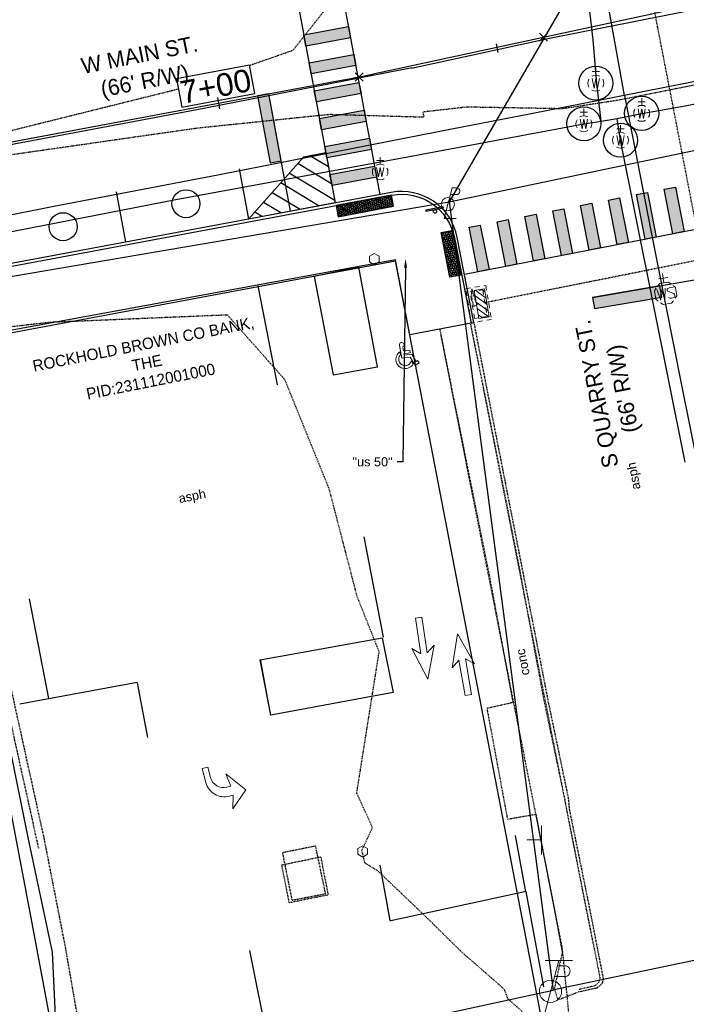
# Model space of a CAD drawing. Header units: feet. Extents: x 1743473 to 1753761, y 447116 to 448712.
# Tile 16 of 34: x 1750229 to 1750346, y 447893 to 448066. Entities that reach past the tile are written whole.
import ezdxf
from ezdxf import colors
from ezdxf.entities.mleader import LeaderData, LeaderLine
from ezdxf.math import Vec2, Vec3

# ---------------------------------------------------------------- set-up
doc = ezdxf.new("R2010")
doc.units = ezdxf.units.FT
doc.header["$MEASUREMENT"] = 0
for name, pattern in [('dsolidcl', [0]), ('elecex', [0]), ('fenceex', [0]), ('HIDDEN', [0.09375, 0.0625, -0.03125]), ('HIDDENX2', [0.1875, 0.125, -0.0625]), ('OhDOT_USTN1', [0.054999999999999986, 0.014, -0.04099999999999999]), ('OhDOT_USTN2', [0.10999999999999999, 0.069, -0.04099999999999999]), ('OhDOT_USTN3', [0.22, 0.165, -0.055]), ('OhDOT_USTN4', [0.21999999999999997, 0.11, -0.04099999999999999, 0.028, -0.04099999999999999]), ('OhDOT_USTN5', [0.11, 0.055, -0.055]), ('OhDOT_USTN6', [0.223, 0.083, -0.028, 0.028, -0.028, 0.028, -0.028]), ('OhDOT_USTN7', [0.221, 0.11, -0.028, 0.055, -0.028]), ('REDO_Drainage01', [1.6, 0.85, -0.75]), ('rowex', [0]), ('waterex', [0])]:
    doc.linetypes.add(name, pattern=pattern)
doc.layers.get('Defpoints').update_dxf_attribs({"color": 13})
for name, color, linetype in [('ALIGN', 7, 'Continuous'), ('DR_X_Cells', 151, 'OhDOT_USTN2'), ('DR_X_Storm_Sewer', 151, 'OhDOT_USTN5'), ('PM_P_CL_Double_Solid', 2, 'dsolidcl'), ('PM_P_Crosswalk', 7, 'Continuous'), ('PM_P_Edge_Line', 7, 'Continuous'), ('PM_P_Parking_Lot_Stall', 7, 'Continuous'), ('PM_X_Cells', 253, 'Continuous'), ('PM_X_Stop_Line', 253, 'Continuous'), ('PV_P_Curb', 120, 'Continuous'), ('PV_P_Curb_Ramp', 120, 'Continuous'), ('PV_P_EOP', 7, 'Continuous'), ('PV_P_Walk', 231, 'Continuous'), ('PV_X_Curb', 120, 'OhDOT_USTN1'), ('PV_X_EOP', 7, 'OhDOT_USTN3'), ('PV_X_Walk', 120, 'OhDOT_USTN5'), ('RD_X_Cells', 7, 'Continuous'), ('RD_X_Fence', 230, 'fenceex'), ('RD_X_Misc_Items', 1, 'OhDOT_USTN3'), ('RW_X_Fee_RW', 6, 'rowex'), ('SH_Text', 7, 'Continuous'), ('SN_P_Signs', 120, 'Continuous'), ('SN_X_Public', 3, 'Continuous'), ('SRF', 7, 'Continuous'), ('SRF-CONT EG MAJ', 9, 'HIDDENX2'), ('SRF-CONT EG MIN', 8, 'HIDDEN'), ('SRF-LBL EG.202402405', 7, 'Continuous'), ('SV_X_Control_Cells_Found', 7, 'Continuous'), ('UT_X_Electric', 1, 'elecex'), ('UT_X_Electric_Cells', 1, 'Continuous'), ('UT_X_Misc_Cells', 7, 'Continuous'), ('UT_X_Water', 133, 'waterex'), ('UT_X_Water_Cells', 133, 'Continuous'), ('XREF', 7, 'Continuous')]:
    doc.layers.add(name, color=color, linetype=linetype)
doc.layers.add('SC_Scratch1', color=7, linetype='Continuous', plot=False)
doc.layers.add('SC_Scratch2', color=1, linetype='Continuous', plot=False)
doc.styles.add('CBUS', font='font31.shx', dxfattribs={"height": 0.1})
doc.styles.add('L80', font='arial.ttf', dxfattribs={"height": 0.08})

# ---------------------------------------------------------------- blocks, each defined once
blk = doc.blocks.new('PLP')
at = {"layer": 'UT_X_Misc_Cells', "color": 1, "linetype": 'Continuous', "lineweight": 0}
for p, q in [((0.04283333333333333, 0.16), (0.08533333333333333, 0.16)), ((0.02575, 0.09625), (0.08533333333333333, 0.09625))]:
    blk.add_line(p, q, dxfattribs=at)
at = {"layer": 'UT_X_Misc_Cells', "color": 1, "linetype": 'Continuous', "lineweight": 0, "flags": 128}
blk.add_lwpolyline([(0.04283333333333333, 0.16), (-0.0375, -0.14), (0.0825, -0.14)], dxfattribs=at)
at = {"layer": 'UT_X_Misc_Cells', "color": 1, "linetype": 'Continuous', "lineweight": 0}
blk.add_circle((-1.940255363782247e-14, -4.850638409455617e-15), 0.065, dxfattribs=at)
at = {"layer": 'UT_X_Misc_Cells', "color": 1, "linetype": 'Continuous', "lineweight": 0, "extrusion": (0, 0, -1)}
blk.add_arc((-0.08595833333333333, 0.128125), 0.03188112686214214, 88.87669722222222, 271.1233027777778, dxfattribs=at)
blk = doc.blocks.new('*U82', base_point=(1750304.316, 448033.9198, 734.583))
at = {"color": 0, "linetype": 'ByBlock', "lineweight": -2, "xscale": 17.99963239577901, "yscale": 17.99963239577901, "zscale": 17.99963239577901}
blk.add_blockref('PLP', (1750304.316, 448033.9198, 734.583), dxfattribs=at)
blk = doc.blocks.new('TPW')
at = {"layer": 'UT_X_Misc_Cells', "color": 30, "linetype": 'Continuous', "lineweight": 0}
for p, q in [((0.04816666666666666, 0.18), (-0.03216666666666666, -0.12)), ((0.1281666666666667, 0.18), (-0.03183333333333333, 0.18)), ((0.04016666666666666, 0.15), (0.08266666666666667, 0.15)), ((0.02308333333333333, 0.08625), (0.08266666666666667, 0.08625))]:
    blk.add_line(p, q, dxfattribs=at)
blk.add_circle((-1.940255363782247e-14, -4.850638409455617e-15), 0.065, dxfattribs=at)
at = {"layer": 'UT_X_Misc_Cells', "color": 30, "linetype": 'Continuous', "lineweight": 0, "extrusion": (0, 0, -1)}
blk.add_arc((-0.08329166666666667, 0.118125), 0.03188112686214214, 88.87669722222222, 271.1233027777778, dxfattribs=at)
blk = doc.blocks.new('*U83', base_point=(1750322.397, 447895.3646, 734.8159999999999))
at = {"xscale": 30, "yscale": 30, "zscale": 30}
blk.add_blockref('TPW', (1750322.397, 447895.3646, 734.8159999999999), dxfattribs=at)
blk = doc.blocks.new('PMHS')
at = {"layer": 'PM_X_Cells', "color": 7, "linetype": 'Continuous', "lineweight": 0, "flags": 128}
for points in [[(-1.717001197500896, -0.6629316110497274, -1.291426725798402), (-1.085258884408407, 0.2335846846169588), (-0.7975178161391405, 0.2527674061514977, 1.249834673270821), (-2.002128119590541, -0.7896547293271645), (-1.717001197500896, -0.6629316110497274)], [(-1.395435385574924, -0.6112065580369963), (-1.395435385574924, 0.1293879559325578), (-0.2362233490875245, 0.206668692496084, -2.198592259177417), (-0.4070280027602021, -0.05527321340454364), (-0.7657894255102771, -0.07919062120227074), (-0.7657894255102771, -0.6602818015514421), (-1.015789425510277, -0.6602818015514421), (-1.015789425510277, -0.0958572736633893), (-1.145435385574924, -0.1045003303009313), (-1.145435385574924, -0.7736748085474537), (-1.81262997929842, -1.070205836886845), (-1.744389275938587, -1.219762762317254), (-1.971831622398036, -1.323541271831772), (-2.144877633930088, -0.9442921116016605), (-1.395435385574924, -0.6112065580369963)]]:
    blk.add_lwpolyline(points, format="xyb", close=True, dxfattribs=at)
blk = doc.blocks.new('*U179', base_point=(1750296.158, 448009.5974999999, 734.9515))
at = {"xscale": 1.993087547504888, "yscale": 1.993087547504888, "zscale": 1.993087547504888, "rotation": 96.93335200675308}
blk.add_blockref('PMHS', (1750296.158, 448009.5974999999, 734.9515), dxfattribs=at)
blk = doc.blocks.new('PMLFT')
at = {"layer": 'PM_X_Cells', "color": 7, "linetype": 'Continuous', "lineweight": 0, "flags": 128}
blk.add_lwpolyline([(-5.521300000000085, -3.333333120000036, 0.4188653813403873), (-2.240412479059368, -6.540874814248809e-06), (-2.240000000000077, -6.540874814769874e-06), (-2.24, 0.666666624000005), (0, 0), (-2.560000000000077, 2.999999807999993), (-6.08, 0.333333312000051), (-3.839999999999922, 0.666666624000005), (-3.840000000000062, -0.03643318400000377, -0.414213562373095), (-6.136900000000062, -2.333333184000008), (-8, -2.333333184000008), (-8, -3.333333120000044), (-5.521300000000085, -3.333333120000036)], format="xyb", close=True, dxfattribs=at)
blk = doc.blocks.new('*U180', base_point=(1750266.441, 447927.5074999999, 735.1982999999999))
at = {"xscale": 1.026315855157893, "yscale": 1.026315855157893, "zscale": 1.026315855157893, "rotation": 284.6281221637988}
blk.add_blockref('PMLFT', (1750266.441, 447927.5074999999, 735.1982999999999), dxfattribs=at)
blk = doc.blocks.new('PMTHR')
at = {"layer": 'PM_X_Cells', "color": 7, "linetype": 'Continuous', "lineweight": 0, "flags": 128}
blk.add_lwpolyline([(0, 0), (-5, -1.736111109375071), (-4, -0.4999999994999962), (-9.5, -0.4999999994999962), (-9.5, 0.4999999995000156), (-4, 0.4999999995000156), (-4.999999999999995, 1.736111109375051), (0, 0)], close=True, dxfattribs=at)
blk = doc.blocks.new('*U181', base_point=(1750300.804, 447950.3391, 734.8696999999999))
at = {"xscale": 1.152000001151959, "yscale": 1.152000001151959, "zscale": 1.152000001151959, "rotation": 278.5675816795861}
blk.add_blockref('PMTHR', (1750300.804, 447950.3391, 734.8696999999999), dxfattribs=at)
blk = doc.blocks.new('*U182', base_point=(1750306.026, 447958.3241, 734.8949))
at = {"xscale": 1.152000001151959, "yscale": 1.152000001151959, "zscale": 1.152000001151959, "rotation": 100.098590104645}
blk.add_blockref('PMTHR', (1750306.026, 447958.3241, 734.8949), dxfattribs=at)
blk = doc.blocks.new('WSS')
at = {"layer": 'UT_X_Water_Cells', "color": 133, "linetype": 'Continuous', "lineweight": 0}
for p, q in [((0, 0.07408333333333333), (0, 0.1375833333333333)), ((0.03175, 0.1058333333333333), (-0.03191666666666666, 0.1058333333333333)), ((0.02016666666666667, 0.00825), (0.05525, -0.01008333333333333))]:
    blk.add_line(p, q, dxfattribs=at)
at = {"layer": 'UT_X_Water_Cells', "color": 133, "linetype": 'Continuous', "lineweight": 0, "flags": 128}
for points in [[(0.04483333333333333, 0.05883333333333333), (0.02958333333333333, 0.07408333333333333), (-0.02966666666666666, 0.07408333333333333), (-0.04483333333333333, 0.059)], [(-0.05883333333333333, 0.04483333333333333), (-0.07408333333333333, 0.02966666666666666), (-0.07408333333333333, -0.02958333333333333), (-0.059, -0.04466666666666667)], [(-0.05541666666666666, 0.0355), (-0.04125, -0.04083333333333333), (-0.02716666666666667, 0.0355), (-0.013, -0.04083333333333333), (0.001333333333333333, 0.0355)], [(0.05883333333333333, -0.04466666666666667), (0.074, -0.02958333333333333), (0.074, 0.02966666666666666), (0.05883333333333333, 0.04483333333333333)], [(-0.045, -0.05866666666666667), (-0.02966666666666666, -0.074), (0.02958333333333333, -0.074), (0.04483333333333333, -0.05883333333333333)]]:
    blk.add_lwpolyline(points, dxfattribs=at)
at = {"layer": 'UT_X_Water_Cells', "color": 133, "linetype": 'Continuous', "lineweight": 0, "extrusion": (0, 0, -1)}
for centre, radius, start, end in [((-0.02766537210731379, 0.01950395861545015), 0.01354149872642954, 303.6324499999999, 53.74126666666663), ((-0.03882981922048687, -0.004664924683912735), 0.03998491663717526, 61.34633055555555, 118.6536694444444), ((-0.03720268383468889, -0.009095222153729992), 0.03164234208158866, 235.603725, 316.330525), ((-0.0438359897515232, -0.02249306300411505), 0.0169697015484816, 132.0641611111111, 228.5116694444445)]:
    blk.add_arc(centre, radius, start, end, dxfattribs=at)
blk = doc.blocks.new('*U250', base_point=(1750342.681, 448018.2499999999, 734.7519999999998))
at = {"color": 0, "linetype": 'ByBlock', "lineweight": -2, "xscale": 25.52185899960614, "yscale": 25.52185899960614, "zscale": 25.52185899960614, "rotation": 9.262687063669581}
blk.add_blockref('WSS', (1750342.681, 448018.2499999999, 734.7519999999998), dxfattribs=at)
blk = doc.blocks.new('POST')
at = {"layer": 'RD_X_Cells', "color": 30, "linetype": 'Continuous', "lineweight": 0, "flags": 128}
blk.add_lwpolyline([(-0.06491666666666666, -0.0375), (0, -0.075), (0.06491666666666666, -0.0375), (0.06491666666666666, 0.0375), (0, 0.075), (-0.06491666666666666, 0.0375), (-0.06491666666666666, -0.0375)], dxfattribs=at)
blk = doc.blocks.new('*U213', base_point=(1750291.367, 448024.265, 734.9728999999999))
at = {"layer": 'RD_X_Cells', "color": 0, "linetype": 'ByBlock', "lineweight": -2, "xscale": 13.33333333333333, "yscale": 13.33333333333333, "zscale": 13.33333333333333}
blk.add_blockref('POST', (1750291.367, 448024.265, 734.9728999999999), dxfattribs=at)
blk = doc.blocks.new('WGV')
at = {"layer": 'UT_X_Water_Cells', "color": 133, "linetype": 'Continuous', "lineweight": 0}
for p, q in [((0.03175, 0.1018333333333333), (-0.03183333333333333, 0.1018333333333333)), ((0, 0.06999999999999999), (0, 0.1335833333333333))]:
    blk.add_line(p, q, dxfattribs=at)
at = {"layer": 'UT_X_Water_Cells', "color": 133, "linetype": 'Continuous', "lineweight": 0, "flags": 128}
blk.add_lwpolyline([(-0.03183333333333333, 0.041), (-0.01591666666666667, -0.04516666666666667), (0, 0.041), (0.016, -0.04516666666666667), (0.03183333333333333, 0.041)], dxfattribs=at)
at = {"layer": 'UT_X_Water_Cells', "color": 133, "linetype": 'Continuous', "lineweight": 0, "extrusion": (0, 0, -1)}
blk.add_arc((2.126367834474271e-05, 7.501006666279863e-05), 0.07000065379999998, 330.0183611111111, 29.98163888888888, dxfattribs=at)
at = {"layer": 'UT_X_Water_Cells', "color": 133, "linetype": 'Continuous', "lineweight": 0}
for start, end in [(60.01836111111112, 120.0157416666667), (330.0183611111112, 29.98163888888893), (239.9842583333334, 299.9816388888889)]:
    blk.add_arc((-2.126367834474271e-05, 7.501006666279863e-05), 0.07000065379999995, start, end, dxfattribs=at)
blk = doc.blocks.new('*U214', base_point=(1750292.396, 448039.6146999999, 734.7650999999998))
at = {"xscale": 19.65515260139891, "yscale": 19.65515260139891, "zscale": 9.827576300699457}
blk.add_blockref('WGV', (1750292.396, 448039.6146999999, 734.7650999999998), dxfattribs=at)
blk = doc.blocks.new('CB3-X')
at = {"layer": 'Defpoints', "color": 20, "linetype": 'REDO_Drainage01', "lineweight": 0}
blk.add_lwpolyline([(-2.374995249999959, 0.7499985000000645), (2.374995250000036, 0.7499985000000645), (2.374995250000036, -1.499996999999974), (-2.374995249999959, -1.499996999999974), (-2.374995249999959, 0.7499985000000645)], close=True, dxfattribs=at)
at = {"layer": 'Defpoints', "color": 21, "linetype": 'OhDOT_USTN2', "lineweight": 53}
blk.add_point((0, 1.416663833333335), dxfattribs=at)
at = {"layer": 'Defpoints', "color": 61, "linetype": 'OhDOT_USTN6', "lineweight": 53}
for p in [(3.880510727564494e-14, 0.7499985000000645), (-2.374995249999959, -0.3749992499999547), (3.880510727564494e-14, -1.499996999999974), (2.374995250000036, -0.3749992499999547)]:
    blk.add_point(p, dxfattribs=at)
at = {"layer": 'Defpoints', "color": 21, "linetype": 'OhDOT_USTN5', "lineweight": 53}
blk.add_point((0, 0), dxfattribs=at)
at = {"layer": 'Defpoints', "color": 40, "linetype": 'OhDOT_USTN4', "lineweight": 53}
blk.add_point((0, 0), dxfattribs=at)
at = {"layer": 'Defpoints', "color": 151, "linetype": 'OhDOT_USTN7', "lineweight": 53}
blk.add_point((3.880510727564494e-14, -0.3749992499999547), dxfattribs=at)
at = {"layer": 'Defpoints', "color": 223, "linetype": 'OhDOT_USTN1', "lineweight": 53}
blk.add_point((0, -2.166662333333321), dxfattribs=at)
at = {"layer": 'DR_X_Cells', "color": 151, "linetype": 'Continuous', "lineweight": 0}
for p, q in [((-2.499994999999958, -1.758795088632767), (-0.7459922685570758, 0)), ((-2.499994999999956, -0.6258775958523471), (-1.875822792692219, 0)), ((-1.444495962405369, -1.833329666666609), (0.3838382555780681, 0)), ((-0.3146654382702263, -1.833329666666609), (1.513668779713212, 1.51582450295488e-16)), ((0.8151650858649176, -1.833329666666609), (2.499995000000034, -0.1438963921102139)), ((1.944995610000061, -1.833329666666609), (2.499995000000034, -1.276813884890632))]:
    blk.add_line(p, q, dxfattribs=at)
at = {"layer": 'DR_X_Cells', "color": 151, "linetype": 'REDO_Drainage01', "lineweight": 0}
blk.add_lwpolyline([(-3.041660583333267, 1.417497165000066), (3.041660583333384, 1.417497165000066), (3.041660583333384, -2.166662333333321), (-3.041660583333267, -2.166662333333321), (-3.041660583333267, 1.417497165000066)], close=True, dxfattribs=at)
at = {"layer": 'DR_X_Cells', "color": 151, "linetype": 'Continuous', "lineweight": 0, "flags": 128}
blk.add_lwpolyline([(-2.499994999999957, 0), (2.499995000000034, 0), (2.499995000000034, -1.833329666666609), (-2.499994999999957, -1.833329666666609), (-2.499994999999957, 0)], close=True, dxfattribs=at)
blk = doc.blocks.new('*U216', base_point=(1750309.371, 448016.2922, 733.9912999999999))
at = {"rotation": 99.43007992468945}
blk.add_blockref('CB3-X', (1750309.371, 448016.2922, 733.9912999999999), dxfattribs=at)
blk = doc.blocks.new('SGN1P')
at = {"layer": 'SN_X_Public', "color": 3, "linetype": 'Continuous', "lineweight": 0}
for p, q in [((0, 0.08), (0, -0.08)), ((0, 0), (-0.08, 0))]:
    blk.add_line(p, q, dxfattribs=at)
blk = doc.blocks.new('*U155', base_point=(1750320.79, 447922.0107, 734.6953999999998))
at = {"xscale": 31.875, "yscale": 31.875, "zscale": 31.875}
blk.add_blockref('SGN1P', (1750320.79, 447922.0107, 734.6953999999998), dxfattribs=at)
blk = doc.blocks.new('*U217', base_point=(1750289.32, 447919.9946999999, 734.9918))
at = {"layer": 'RD_X_Cells', "color": 0, "linetype": 'ByBlock', "lineweight": -2, "xscale": 13.33333333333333, "yscale": 13.33333333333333, "zscale": 13.33333333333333}
blk.add_blockref('POST', (1750289.32, 447919.9946999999, 734.9918), dxfattribs=at)
blk = doc.blocks.new('*U315')
at = {"color": 0}
blk.add_lwpolyline([(-0.07926707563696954, 0.01588422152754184), (0.06818009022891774, 0.04344022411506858), (0.07097874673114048, 0.02846512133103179), (-0.0764684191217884, 0.0009091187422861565)], close=True, dxfattribs=at)
blk.add_ellipse((0, 0), major_axis=(-0.01366989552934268, 0.006031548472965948), ratio=0.9999999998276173, start_param=0.6002916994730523, end_param=6.883477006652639, dxfattribs=at)
blk = doc.blocks.new('*U303')
h = blk.add_hatch()
h.set_pattern_fill('HEX', color=0, scale=0.9999999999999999, angle=-169.4142614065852)
h.set_pattern_definition([(190.5857385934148, (-5.8356432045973, -1.090607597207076), (0.03977366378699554, -0.2128216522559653), [0.125, -0.25]), (310.5857385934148, (-5.8356432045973, -1.090607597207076), (0.164422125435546, 0.1408558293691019), [0.125, -0.2499999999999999]), (250.5857385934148, (-5.958515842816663, -1.113570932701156), (0.2041957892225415, -0.07196582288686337), [0.125, -0.2499999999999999])])
h.paths.add_polyline_path([(0, 0), (-9.7675676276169, -1.825434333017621), (-9.400154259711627, -3.791396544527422), (0.3674133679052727, -1.9659622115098)])
at = {"color": 0}
blk.add_lwpolyline([(0, 0), (-9.7675676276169, -1.825434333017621), (-9.400154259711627, -3.791396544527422), (0.3674133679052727, -1.9659622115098)], close=True, dxfattribs=at)
blk = doc.blocks.new('*U299')
h = blk.add_hatch()
h.set_pattern_fill('HEX', color=0, scale=0.9999999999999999, angle=-78.98228313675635)
h.set_pattern_definition([(281.0177168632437, (0.7644500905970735, -3.926272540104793), (0.2125157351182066, 0.04137707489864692), [0.125, -0.25]), (41.01771686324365, (0.7644500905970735, -3.926272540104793), (-0.1420914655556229, 0.1633554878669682), [0.125, -0.2499999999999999]), (341.0177168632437, (0.7883391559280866, -4.04896855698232), (0.07042426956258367, 0.2047325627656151), [0.1249999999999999, -0.2499999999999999])])
h.paths.add_polyline_path([(0, 0), (1.528900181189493, -7.852545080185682), (3.492036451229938, -7.470320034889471), (1.963136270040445, 0.3822250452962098)])
at = {"color": 0}
blk.add_lwpolyline([(0, 0), (1.528900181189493, -7.852545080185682), (3.492036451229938, -7.470320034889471), (1.963136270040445, 0.3822250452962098)], close=True, dxfattribs=at)
blk = doc.blocks.new('2024.02405 PROP BASE_1')
at = {"layer": 'PM_P_Crosswalk'}
h = blk.add_hatch(color=256, dxfattribs=at)
h.dxf.hatch_style = 1
h.paths.add_polyline_path([(1750278.962040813, 448063.7444663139), (1750286.825864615, 448065.2141151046), (1750287.193277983, 448063.2481528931), (1750279.329454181, 448061.7785041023)])
h.paths.add_polyline_path([(1750279.880574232, 448058.829560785), (1750287.744398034, 448060.2992095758), (1750288.111811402, 448058.3332473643), (1750280.2479876, 448056.8635985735)])
h = blk.add_hatch(color=256, dxfattribs=at)
h.dxf.hatch_style = 1
h.paths.add_polyline_path([(1750280.799107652, 448053.9146552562), (1750288.662931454, 448055.384304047), (1750289.030344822, 448053.4183418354), (1750281.16652102, 448051.9486930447)])
h.paths.add_polyline_path([(1750281.717641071, 448048.9997497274), (1750289.581464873, 448050.4693985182), (1750289.948878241, 448048.5034363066), (1750282.085054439, 448047.0337875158)])
h = blk.add_hatch(color=256, dxfattribs=at)
h.dxf.hatch_style = 1
h.paths.add_polyline_path([(1750273.003175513, 448041.1946716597), (1750274.969137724, 448041.5620850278), (1750272.764657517, 448053.3578582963), (1750270.798695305, 448052.9904449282)])
h = blk.add_hatch(color=256, dxfattribs=at)
h.dxf.hatch_style = 1
h.paths.add_polyline_path([(1750282.636174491, 448044.0848441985), (1750290.499998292, 448045.5544929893), (1750290.86741166, 448043.5885307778), (1750283.003587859, 448042.118881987)])
h.paths.add_polyline_path([(1750283.55470791, 448039.1699386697), (1750291.418531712, 448040.6395874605), (1750291.78594508, 448038.6736252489), (1750283.922121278, 448037.2039764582)])
h = blk.add_hatch(color=256, dxfattribs=at)
h.dxf.hatch_style = 1
h.paths.add_polyline_path([(1750339.050290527, 448027.7719195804), (1750337.521390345, 448035.624464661), (1750339.484526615, 448036.0066897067), (1750341.013426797, 448028.1541446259)])
h.paths.add_polyline_path([(1750343.958131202, 448028.7274821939), (1750342.42923102, 448036.5800272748), (1750344.39236729, 448036.9622523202), (1750345.921267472, 448029.1097072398)])
h = blk.add_hatch(color=256, dxfattribs=at)
h.dxf.hatch_style = 1
h.paths.add_polyline_path([(1750329.234609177, 448025.8607943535), (1750327.705708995, 448033.7133394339), (1750329.668845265, 448034.095564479), (1750331.197745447, 448026.2430193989)])
h.paths.add_polyline_path([(1750334.142449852, 448026.8163569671), (1750332.61354967, 448034.6689020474), (1750334.57668594, 448035.051127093), (1750336.105586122, 448027.1985820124)])
h = blk.add_hatch(color=256, dxfattribs=at)
h.dxf.hatch_style = 1
h.paths.add_polyline_path([(1750319.418927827, 448023.949669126), (1750317.890027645, 448031.8022142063), (1750319.853163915, 448032.1844392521), (1750321.382064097, 448024.3318941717)])
h.paths.add_polyline_path([(1750324.326768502, 448024.9052317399), (1750322.79786832, 448032.7577768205), (1750324.76100459, 448033.1400018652), (1750326.289904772, 448025.2874567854)])
h = blk.add_hatch(color=256, dxfattribs=at)
h.dxf.hatch_style = 1
h.paths.add_polyline_path([(1750309.603246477, 448022.0385438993), (1750308.074346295, 448029.8910889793), (1750310.037482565, 448030.2733140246), (1750311.566382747, 448022.4207689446)])
h.paths.add_polyline_path([(1750314.511087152, 448022.9941065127), (1750312.98218697, 448030.8466515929), (1750314.94532324, 448031.2288766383), (1750316.474223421, 448023.3763315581)])
h = blk.add_hatch(color=256, dxfattribs=at)
h.dxf.hatch_style = 1
h.paths.add_polyline_path([(1750341.979548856, 448017.5987174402), (1750341.640048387, 448019.5696916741), (1750329.814202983, 448017.5326888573), (1750330.153703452, 448015.5617146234)])
at = {"layer": 'PM_P_Parking_Lot_Stall'}
h = blk.add_hatch(dxfattribs=at)
h.set_pattern_fill('ANSI31', color=256, scale=18, angle=104)
h.set_pattern_definition([(149, (0, 0), (-1.158835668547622, -1.928626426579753), [])])
h.paths.add_polyline_path([(1750278.935443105, 448042.3033371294), (1750282.83298657, 448043.0317385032), (1750284.486346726, 448034.1849085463), (1750269.197645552, 448031.3276444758)])
at = {"layer": 'Defpoints', "color": 6}
for points in [[(1750273.003175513, 448041.1946716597), (1750274.969137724, 448041.5620850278), (1750272.764657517, 448053.3578582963), (1750270.798695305, 448052.9904449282)], [(1750341.979548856, 448017.5987174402), (1750341.640048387, 448019.5696916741), (1750329.814202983, 448017.5326888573), (1750330.153703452, 448015.5617146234)]]:
    blk.add_lwpolyline(points, close=True, dxfattribs=at)
for points in [[(1750276.62249788, 448032.7152550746), (1750272.764657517, 448053.3578582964)], [(1750329.814202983, 448017.5326888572), (1750349.774958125, 448020.9709305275)]]:
    blk.add_lwpolyline(points, dxfattribs=at)
at = {"layer": 'PM_P_CL_Double_Solid'}
blk.add_line((1749907.579866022, 447985.1094589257), (1750270.798695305, 448052.9904449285), dxfattribs=at)
at = {"layer": 'PM_P_Crosswalk'}
for points in [[(1750284.208704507, 448079.2180635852), (1750292.350170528, 448035.6545573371)], [(1750276.560748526, 448076.5933452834), (1750284.486346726, 448034.1849085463)], [(1750348.286291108, 448029.57018025), (1750307.238222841, 448021.5780708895)]]:
    blk.add_lwpolyline(points, dxfattribs=at)
for points in [[(1750339.050290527, 448027.7719195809), (1750337.521390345, 448035.6244646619), (1750339.484526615, 448036.0066897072), (1750341.013426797, 448028.1541446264)], [(1750343.958131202, 448028.7274821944), (1750342.42923102, 448036.5800272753), (1750344.39236729, 448036.9622523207), (1750345.921267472, 448029.1097072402)], [(1750329.234609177, 448025.8607943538), (1750327.705708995, 448033.7133394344), (1750329.668845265, 448034.0955644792), (1750331.197745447, 448026.2430193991)], [(1750334.142449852, 448026.8163569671), (1750332.61354967, 448034.6689020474), (1750334.576685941, 448035.051127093), (1750336.105586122, 448027.1985820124)], [(1750319.418927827, 448023.949669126), (1750317.890027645, 448031.8022142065), (1750319.853163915, 448032.1844392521), (1750321.382064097, 448024.3318941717)], [(1750324.326768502, 448024.9052317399), (1750322.79786832, 448032.7577768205), (1750324.76100459, 448033.1400018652), (1750326.289904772, 448025.2874567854)], [(1750324.326768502, 448024.9052317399), (1750322.79786832, 448032.7577768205), (1750324.76100459, 448033.1400018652), (1750326.289904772, 448025.2874567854)], [(1750314.511087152, 448022.9941065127), (1750312.98218697, 448030.8466515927), (1750314.94532324, 448031.2288766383), (1750316.474223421, 448023.3763315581)], [(1750309.603246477, 448022.0385438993), (1750308.074346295, 448029.8910889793), (1750310.037482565, 448030.2733140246), (1750311.566382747, 448022.4207689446)]]:
    blk.add_lwpolyline(points, close=True, dxfattribs=at)
at = {"layer": 'PM_P_Edge_Line'}
for points in [[(1750278.962040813, 448063.7444663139), (1750286.825864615, 448065.2141151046), (1750287.193277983, 448063.2481528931), (1750279.329454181, 448061.7785041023)], [(1750279.880574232, 448058.829560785), (1750287.744398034, 448060.2992095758), (1750288.111811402, 448058.3332473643), (1750280.2479876, 448056.8635985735)], [(1750279.880574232, 448058.829560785), (1750287.744398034, 448060.2992095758), (1750288.111811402, 448058.3332473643), (1750280.2479876, 448056.8635985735)], [(1750280.799107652, 448053.9146552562), (1750288.662931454, 448055.384304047), (1750289.030344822, 448053.4183418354), (1750281.16652102, 448051.9486930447)], [(1750281.717641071, 448048.9997497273), (1750289.581464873, 448050.4693985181), (1750289.948878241, 448048.5034363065), (1750282.085054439, 448047.0337875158)], [(1750282.636174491, 448044.0848441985), (1750290.499998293, 448045.5544929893), (1750290.867411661, 448043.5885307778), (1750283.003587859, 448042.118881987)], [(1750283.554707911, 448039.1699386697), (1750291.418531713, 448040.6395874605), (1750291.78594508, 448038.6736252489), (1750283.922121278, 448037.2039764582)]]:
    blk.add_lwpolyline(points, close=True, dxfattribs=at)
blk.add_lwpolyline([(1750284.486346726, 448034.1849085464), (1750269.197645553, 448031.3276444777), (1750278.935443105, 448042.3033371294), (1750282.832986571, 448043.0317385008), (1750284.486346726, 448034.1849085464)], dxfattribs=at)
at = {"layer": 'PM_P_Parking_Lot_Stall'}
for points in [[(1750267.544285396, 448040.1744744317), (1750269.197645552, 448031.3276444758)], [(1750245.918701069, 448036.1329273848), (1750247.572061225, 448027.2860974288)]]:
    blk.add_lwpolyline(points, dxfattribs=at)
at = {"layer": 'PV_P_Curb'}
blk.add_lwpolyline([(1750097.927801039, 447987.1117231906), (1750098.419291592, 447987.2035765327), (1750096.398518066, 447998.0163687, -0.4142135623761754), (1750103.991625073, 448009.0999027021), (1750105.374397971, 448009.3583253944, -0.1989123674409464), (1750108.744353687, 448008.6472882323), (1750117.706826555, 448002.5072776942), (1750269.289498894, 448030.8361539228), (1750294.407986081, 448035.5304801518, -0.4120070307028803), (1750305.478096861, 448028.0077286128), (1750308.399215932, 448013.0046437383), (1750308.889999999, 448013.1001999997)], format="xyb", dxfattribs=at)
at = {"layer": 'PV_P_EOP'}
blk.add_lwpolyline([(1750308.889999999, 448013.1001999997), (1750305.968880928, 448028.1032848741, 0.4120070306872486), (1750294.316132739, 448036.0219707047), (1750269.197645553, 448031.3276444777), (1750117.818555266, 448003.0368151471), (1750109.026939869, 448009.059774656, 0.1989123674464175), (1750105.282544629, 448009.8498159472), (1750103.899771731, 448009.591393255, 0.414213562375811), (1750095.907027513, 447997.9245153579), (1750097.927801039, 447987.1117231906), (1750088.082825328, 447985.27182227), (1750086.062051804, 447996.0846144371, 0.4142135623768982), (1750074.395173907, 448004.0773586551), (1750073.098926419, 448003.835106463, 0.1989123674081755), (1750069.8925956, 448001.746062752), (1750063.869636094, 447992.9544473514), (1749912.490545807, 447964.663618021), (1749903.698930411, 447970.6865775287, 0.1989123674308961), (1749899.954535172, 447971.4766188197), (1749891.186853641, 447969.8380504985, 0.4207165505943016), (1749875.287569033, 447946.0697428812)], format="xyb", dxfattribs=at)
at = {"layer": 'PV_P_Walk'}
blk.add_lwpolyline([(1750308.399215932, 448013.0046437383), (1750297.641754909, 448010.9301922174), (1750295.093773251, 448024.1432333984), (1750206.376212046, 448007.8607716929), (1750206.567, 448006.8399), (1750155.971, 447997.3893999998), (1750155.133267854, 448001.871952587), (1750097.684464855, 447991.1355009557)], dxfattribs=at)
at = {"layer": 'SC_Scratch1'}
for centre in [(1750258.190312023, 448034.0198206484), (1750236.564727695, 448029.9782735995)]:
    blk.add_circle(centre, 2.460889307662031, dxfattribs=at)
at = {"layer": 'PV_P_Curb_Ramp'}
blk.add_blockref('*U303', (1750294.407986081, 448035.5304801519), dxfattribs=at)
at = {"layer": 'PV_P_Curb_Ramp', "xscale": -1, "rotation": 22.03543373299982}
blk.add_blockref('*U299', (1750305.124641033, 448029.3167777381), dxfattribs=at)
at = {"layer": 'SN_P_Signs', "color": 1, "xscale": 20, "yscale": 20, "zscale": 20}
blk.add_blockref('*U315', (1750302.057312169, 448032.6551339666), dxfattribs=at)
blk = doc.blocks.new('2024.02405 EX BASE_1')
at = {"layer": 'DR_X_Storm_Sewer', "color": 151, "linetype": 'OhDOT_USTN5', "lineweight": -3}
for points in [[(1750348.933730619, 448025.7134299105), (1750281.761269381, 448371.2157700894)], [(1750347.748980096, 448023.9475712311), (1750310.842019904, 448016.5856287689)]]:
    blk.add_lwpolyline(points, dxfattribs=at)
at = {"layer": 'PM_X_Stop_Line', "flags": 128}
for points in [[(1750284.105, 448003.8851), (1750291.946, 448005.3071999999), (1750288.664, 448022.8571), (1750280.787, 448021.2155999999)], [(1750294.701, 447947.9761), (1750273.154, 447943.9846), (1750271.253, 447953.7500999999), (1750292.755, 447957.5789)]]:
    blk.add_lwpolyline(points, close=True, dxfattribs=at)
for points in [[(1750270.827, 448019.5496), (1750274.254, 448002.1275999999)], [(1750292.967, 447957.7136), (1750289.609, 447975.3755)], [(1750234.044, 447946.9042), (1750230.663, 447964.4616999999)], [(1750271.258, 447953.7603), (1750273.079, 447943.953)], [(1750249.597, 447949.7119999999), (1750228.94, 447945.9470999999)], [(1750251.502, 447940.0542), (1750249.649, 447949.6963)], [(1750318.033, 447912.878), (1750316.247, 447922.8004)], [(1750321.25, 447896.1731), (1750318.104, 447912.9138), (1750294.257, 447907.7905), (1750294.187, 447907.8355), (1750292.424, 447917.5855)], [(1750269.373, 447902.5625), (1750272.708, 447885.9084)]]:
    blk.add_lwpolyline(points, dxfattribs=at)
at = {"layer": 'PV_X_Curb', "flags": 128}
for points in [[(1750308.258615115, 448013.0158638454), (1750308.253, 448012.9454999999), (1750310.376, 448002.5181), (1750316.861, 447970.0554999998), (1750321.125, 447947.1307999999), (1750321.467, 447945.4491999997), (1750324.847999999, 447929.4007000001), (1750325.217, 447927.3453000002), (1750328.673, 447909.8606000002), (1750331.104, 447897.7768999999), (1750330.884, 447896.9284000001), (1750330.14, 447896.3191), (1750327.322, 447895.6636999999)], [(1750308.394, 448012.4372999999), (1750329.942, 447903.5235000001)]]:
    blk.add_lwpolyline(points, dxfattribs=at)
at = {"layer": 'PV_X_EOP', "flags": 128}
for points in [[(1750308.89, 448013.1001999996), (1750310.933, 448002.6072), (1750317.342, 447970.0559), (1750322.061, 447945.9805999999), (1750325.514, 447929.4216), (1750325.694, 447927.4539999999), (1750329.223999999, 447910.1727), (1750331.672, 447897.6082000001), (1750331.493, 447896.7579999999), (1750330.588, 447895.9358000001), (1750327.324, 447895.2424999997)], [(1750212.264, 448008.9337999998), (1750216.358999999, 447992.0430000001), (1750219.266, 447980.8791999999), (1750225.844000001, 447955.6049000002), (1750233.139, 447922.4857000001), (1750236.901000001, 447903.2990000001), (1750240.986, 447879.8098999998), (1750235.992000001, 447874.8531999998)]]:
    blk.add_lwpolyline(points, dxfattribs=at)
at = {"layer": 'PV_X_Walk', "flags": 128}
for points in [[(1750302.880497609, 448011.940422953), (1750303.757999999, 448007.5328000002), (1750311.673, 447968.2231999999), (1750315.774, 447946.1925999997), (1750311.197, 447945.1662999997), (1750314.81, 447925.6850000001), (1750319.812, 447926.5488999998), (1750323.274, 447908.7562000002), (1750324.457, 447902.2201999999), (1750323.061, 447895.8185000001), (1750323.692, 447893.8509), (1750327.266, 447895.2544999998)], [(1750303.047999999, 448010.9972000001), (1750324.43, 447902.9915), (1750327.16, 447875.6897999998), (1750351.847, 447750.1609), (1749938.314, 447669.0400999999), (1749885.25, 447947.1825999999), (1749885.426645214, 447947.9523825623)]]:
    blk.add_lwpolyline(points, dxfattribs=at)
blk.add_lwpolyline([(1750283.272, 447912.392), (1750281.978, 447919.0000999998), (1750275.030999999, 447917.5696999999), (1750276.347, 447910.9945999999)], close=True, dxfattribs=at)
at = {"layer": 'RD_X_Fence', "flags": 128}
blk.add_lwpolyline([(1750217.909, 447974.3363000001), (1750222.902, 447950.0844999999), (1750230.868, 447908.3245000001), (1750236.412, 447878.8709), (1750234.071, 447878.2590999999)], dxfattribs=at)
at = {"layer": 'RD_X_Misc_Items', "flags": 128}
blk.add_lwpolyline([(1750226.96, 447944.2873), (1750232.216, 447920.5657000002)], dxfattribs=at)
blk.add_lwpolyline([(1750282.784, 447912.5595), (1750281.036, 447920.9274999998), (1750275.181, 447919.7653999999), (1750276.863, 447911.4076999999)], close=True, dxfattribs=at)
at = {"layer": 'RW_X_Fee_RW'}
for points in [[(1749914.682453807, 447801.9014986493), (1749886.925853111, 447947.6781390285), (1750295.127964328, 448023.9659290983)], [(1750356.463237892, 447705.900258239), (1750295.127964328, 448023.9659290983)]]:
    blk.add_lwpolyline(points, dxfattribs=at)
at = {"layer": 'SC_Scratch1', "flags": 128}
for points in [[(1750297.913, 448057.8719999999), (1750322.193, 448063.1579999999), (1750388.448, 448076.307), (1750437.35, 448086.061), (1750484.746, 448095.448), (1750531.618, 448104.4889999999), (1750532.216, 448104.629), (1750579.58, 448114.16), (1750627.553, 448123.651), (1750673.935, 448132.645), (1750723.325, 448142.615), (1750770.448, 448152.476), (1750792.279, 448157.144), (1750824.588, 448164.212), (1750874.898, 448175.045), (1750923.596, 448186.2569999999), (1750974.024, 448199.053), (1751025.284, 448212.84)], [(1749760.447, 447957.7950999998), (1749799.968, 447965.5414999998), (1749833.971, 447971.3709), (1749866.068, 447976.9693), (1749885.904, 447980.9602999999), (1749920.211, 447987.5871000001), (1749960.051, 447994.645), (1749998.257, 448001.4710999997), (1750035.381999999, 448008.2938999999), (1750070.823, 448015.0838000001), (1750106.572, 448021.5624000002), (1750144.055, 448028.9386), (1750182.397, 448035.9553999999), (1750221.308, 448043.3141999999), (1750259.808, 448050.5503000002), (1750298.017, 448057.9794000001)]]:
    blk.add_lwpolyline(points, dxfattribs=at)
at = {"layer": 'SC_Scratch2'}
for centre in [(1750330.381909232, 448055.2533375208, 733.8942370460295), (1750338.452839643, 448049.9339231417, 733.8846068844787), (1750328.283691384, 448048.1016340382, 733.8978131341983), (1750334.733449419, 448045.1992677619, 733.8899478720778)]:
    blk.add_circle(centre, 3, dxfattribs=at)
at = {"layer": 'UT_X_Electric', "flags": 128}
for points in [[(1750474.403, 448119.2927999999), (1750345.919, 448105.84), (1750304.54, 448034.3417999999)], [(1750304.54, 448034.3417999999), (1750420.941, 448058.7858), (1750571.278, 448088.5779)], [(1750082.388, 447993.6446), (1750203.097, 448017.0834), (1750304.54, 448034.3417999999), (1750322.838, 447895.4894), (1750224.146, 447874.1707)], [(1750322.767, 447895.6231), (1750409.867, 447913.8789)]]:
    blk.add_lwpolyline(points, dxfattribs=at)
at = {"layer": 'UT_X_Water'}
for points, elevation in [([(1750331.321162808, 448048.5828894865), (1750330.533869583, 448055.1971265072), (1750329.92744896, 448062.8955605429), (1750327.956056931, 448079.4754791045), (1750324.549744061, 448097.9985148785), (1750315.506571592, 448147.1739763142), (1750308.392208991, 448185.8608491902), (1750307.869584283, 448188.1354966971)], 733.8938767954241), ([(1750335.427372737, 448053.0484078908), (1750331.940012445, 448072.4031649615), (1750328.022759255, 448093.2049651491), (1750322.213659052, 448124.5041960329), (1750316.45099092, 448156.4891212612), (1750312.342967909, 448179.2885399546)], 733.8880760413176), ([(1750214.508939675, 448029.5675172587), (1750234.624752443, 448033.5308426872), (1750264.090001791, 448039.1787606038), (1750284.370239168, 448043.1712042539), (1750305.30625564, 448047.2823149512), (1750318.72669712, 448049.869589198), (1750358.63014277, 448057.7371082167), (1750376.450172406, 448061.286776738)], 733.7374852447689), ([(1749848.765817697, 447955.6050562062), (1749924.954799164, 447970.1741923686), (1749971.113571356, 447979.0519021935), (1750002.283096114, 447985.086073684), (1750056.514272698, 447995.6805304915), (1750101.532394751, 448004.2999466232), (1750144.057584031, 448012.6596876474), (1750187.573316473, 448021.1577316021), (1750195.551393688, 448022.9340655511), (1750256.420958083, 448034.7484478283), (1750296.908516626, 448042.1935283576), (1750328.283691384, 448048.1016340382), (1750331.321162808, 448048.5828894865), (1750334.119236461, 448049.0360453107), (1750338.452839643, 448049.9339231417), (1750346.084519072, 448051.2362889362), (1750358.961644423, 448053.8491317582)], 734.521309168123), ([(1750335.427372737, 448053.048407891), (1750340.04088251, 448029.3240725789), (1750345.409377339, 448002.3484413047), (1750350.009424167, 447979.6376760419)], 733.8880760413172), ([(1750346.134518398, 447988.5051015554), (1750334.733449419, 448045.1992677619), (1750334.119236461, 448049.0360453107)], 733.890249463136)]:
    blk.add_lwpolyline(points, dxfattribs=dict(at, elevation=elevation))
at = {"layer": 'DR_X_Cells'}
blk.add_blockref('*U216', (1750309.371, 448016.2922, 733.9912999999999), dxfattribs=at)
at = {"layer": 'PM_X_Cells'}
for name, p in [('*U179', (1750296.158, 448009.5974999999, 734.9515)), ('*U181', (1750300.804, 447950.3391, 734.8696999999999)), ('*U182', (1750306.026, 447958.3241, 734.8949)), ('*U180', (1750266.441, 447927.5074999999, 735.1982999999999))]:
    blk.add_blockref(name, p, dxfattribs=at)
at = {"layer": 'SN_X_Public'}
blk.add_blockref('*U155', (1750320.79, 447922.0107, 734.6953999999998), dxfattribs=at)
at = {"layer": 'SV_X_Control_Cells_Found'}
for name, p in [('*U213', (1750291.367, 448024.265, 734.9728999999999)), ('*U217', (1750289.32, 447919.9946999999, 734.9918))]:
    blk.add_blockref(name, p, dxfattribs=at)
at = {"layer": 'UT_X_Electric_Cells'}
for name, p in [('*U82', (1750304.316, 448033.9198, 734.583)), ('*U83', (1750322.397, 447895.3646, 734.8159999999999))]:
    blk.add_blockref(name, p, dxfattribs=at)
at = {"layer": 'UT_X_Water_Cells', "xscale": 20, "yscale": 20, "zscale": 20}
for p in [(1750330.381909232, 448055.2533375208, 733.8942370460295), (1750338.452839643, 448049.9339231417, 733.8846068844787), (1750328.283691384, 448048.1016340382, 733.8978131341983), (1750334.733449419, 448045.1992677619, 733.8899478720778)]:
    blk.add_blockref('WGV', p, dxfattribs=at)
at = {"layer": 'UT_X_Water_Cells'}
for name, p in [('*U214', (1750292.396, 448039.6146999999, 734.7650999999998)), ('*U250', (1750342.681, 448018.2499999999, 734.7519999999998))]:
    blk.add_blockref(name, p, dxfattribs=at)
at = {"layer": 'SC_Scratch1', "char_height": 1.6, "width": 4.711225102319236, "attachment_point": 1, "style": 'L80'}
for s, insert, rotation in [('asph', (1750336.694568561, 447983.5506953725), 101), ('asph', (1750256.760999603, 447982.8707888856), 11.454780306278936), ('conc', (1750317.172682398, 447950.847534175), 101)]:
    blk.add_mtext(s, dxfattribs=dict(at, insert=insert, rotation=rotation))
at = {"layer": 'SH_Text', "attachment_point": 1, "style": 'CBUS'}
for s, insert, char_height, width, rotation in [("\\pxqc;W MAIN ST.\\P(66' R/W)", (1750230.840891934, 448057.8680983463), 2.8, 38.53262230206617, 11.238023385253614), ('\\pxqc;ROCKHOLD BROWN CO BANK, THE\\PPID:231112001000', (1750229.878182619, 448006.1733241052), 2, 42.03753408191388, 11.238023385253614), ("\\pxqc;S QUARRY ST.\\P(66' R/W)", (1750332.799646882, 447981.3486821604), 2.8, 38.53262230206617, 101.03945795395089)]:
    blk.add_mtext(s, dxfattribs=dict(at, insert=insert, char_height=char_height, width=width, rotation=rotation))
at = {"layer": 'SC_Scratch1'}
ml = blk.add_multileader_mtext('Standard', dxfattribs=at)
ml.set_content('"us 50"', color=256, style='L80')
ml.set_leader_properties()
ml.build(insert=Vec2(0, 0))
ml.multileader.update_dxf_attribs({"text_left_attachment_type": 2, "text_right_attachment_type": 2, "dogleg_length": 0.05, "arrow_head_size": 1.6, "scale": 20})
ctx = ml.context
ctx.base_point, ctx.scale, ctx.char_height, ctx.arrow_head_size, ctx.landing_gap_size, ctx.plane_origin = Vec3(1750290.243031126, 447988.5706312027, 735.0812), 20, 1.6, 1.6, 0.8, Vec3(1750296.885, 448024.3465999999, 735.0812)
ctx.left_attachment, ctx.right_attachment, ctx.text_align_type = 2, 2, 2
notes = []
notes.append((ctx, [(0, (1, 1, 0), (1750296.385888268, 447988.5706312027, 735.0812), (-1, 0), 1, [(0, [(1750296.885, 448024.3465999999, 735.0812)], 0, [])])]))
ctx.mtext.insert, ctx.mtext.width, ctx.mtext.alignment, ctx.mtext.flow_direction = Vec3(1750294.585888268, 447989.387547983, 735.0812), 7.054843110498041, 3, 5
ml = blk.add_multileader_mtext('Standard', dxfattribs=at)
ml.set_content('DOORWAY', color=256, style='L80')
ml.set_leader_properties()
ml.build(insert=Vec2(0, 0))
ml.multileader.update_dxf_attribs({"text_left_attachment_type": 2, "text_right_attachment_type": 2, "dogleg_length": 0.05, "arrow_head_size": 1.6, "scale": 20})
ctx = ml.context
ctx.base_point, ctx.scale, ctx.char_height, ctx.arrow_head_size, ctx.landing_gap_size, ctx.plane_origin = Vec3(1750183.051451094, 447991.6518263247), 20, 1.6, 1.6, 0.8, Vec3(1750154.591707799, 448011.5926708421)
ctx.left_attachment, ctx.right_attachment = 2, 2
notes.append((ctx, [(0, (1, 1, 0), (1750182.051451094, 447991.6518263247), (1, 0), 1, [(0, [(1750179.13, 448001.8259999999)], 0, [])])]))
ctx.mtext.insert, ctx.mtext.width, ctx.mtext.flow_direction = Vec3(1750183.851451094, 447992.4518263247), 19.47939972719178, 5
for ctx, leaders in notes:
    for number, flags, end, landing, length, lines in leaders:
        leader = LeaderData()
        leader.index, (leader.has_last_leader_line, leader.has_dogleg_vector, leader.attachment_direction) = number, flags
        leader.last_leader_point, leader.dogleg_vector, leader.dogleg_length = Vec3(end), Vec3(landing), length
        for number, points, colour, breaks in lines:
            line = LeaderLine()
            line.index, line.vertices, line.color, line.breaks = number, Vec3.list(points), colors.encode_raw_color(colour), breaks
            leader.lines.append(line)
        ctx.leaders.append(leader)

msp = doc.modelspace()

# ---------------------------------------------------------------- linework, layer by layer
at = {"layer": 'ALIGN', "color": 2, "linetype": 'Continuous', "lineweight": -3}
msp.add_line((1750313.209321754, 448060.6199313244), (1750312.870725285, 448062.1836935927), dxfattribs=at)
at = {"layer": 'ALIGN', "color": 2, "linetype": 'Continuous', "lineweight": -3, "flags": 128}
msp.add_lwpolyline([(1749575.901489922, 447923.1229830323), (1750285.893358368, 448055.8114457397, 0.0071198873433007), (1750291.476580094, 448056.9373833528), (1750351.911348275, 448070.023131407, -0.004273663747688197), (1750355.258846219, 448070.7180556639), (1750790.007110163, 448157.1003943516, 0.00409262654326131), (1750793.213049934, 448157.7647211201), (1750938.258554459, 448189.0610228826, 0.01292986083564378), (1750948.308282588, 448191.5029956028), (1751026.944275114, 448212.7782244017)], format="xyb", dxfattribs=at)
at = {"layer": 'PV_P_Curb'}
msp.add_lwpolyline([(1750308.399215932, 448013.0046437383), (1750308.889999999, 448013.1001999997)], dxfattribs=at)
at = {"layer": 'SRF', "color": 2, "linetype": 'Continuous', "lineweight": -3}
for p, q in [((1750320.441703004, 448062.6551100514), (1750321.855916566, 448064.0693236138)), ((1750320.441703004, 448064.0693236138), (1750321.855916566, 448062.6551100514)), ((1750287.985879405, 448055.6275538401), (1750289.400092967, 448057.0417674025)), ((1750287.985879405, 448057.0417674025), (1750289.400092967, 448055.6275538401))]:
    msp.add_line(p, q, dxfattribs=at)
at = {"layer": 'SRF-CONT EG MAJ', "color": 9, "linetype": 'HIDDENX2', "lineweight": -3, "elevation": 735, "flags": 128}
msp.add_lwpolyline([(1750385.904419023, 448090.3040565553), (1750385.753090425, 448090.2733297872), (1750385.53770903, 448090.2465217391), (1750385.520129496, 448090.2452517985), (1750385.362588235, 448090.2391882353), (1750330.025630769, 448081.7205999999), (1750327.008230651, 448080.8400141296), (1750324.898602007, 448080.3448688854), (1750323.363220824, 448080.08276118), (1750322.219987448, 448079.9684811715), (1750316.859522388, 448083.8369776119), (1750312.076741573, 448082.1084157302), (1750293.458248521, 448072.9189132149), (1750293.338248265, 448072.6092805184), (1750292.774477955, 448072.9720868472), (1750291.970844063, 448072.780339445), (1750291.018318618, 448072.635102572), (1750283.161618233, 448068.773388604), (1750277.017375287, 448060.9949091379), (1750259.101065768, 448054.7407769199), (1750227.744768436, 448046.9477342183), (1750220.918548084, 448045.0085638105), (1750187.996012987, 448039.1254415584), (1750181.884540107, 448038.4178192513), (1750153.910179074, 448034.3033766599), (1750143.009749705, 448033.8347766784), (1750130.810197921, 448030.6670302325), (1750106.251674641, 448024.0694784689), (1750101.595816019, 448022.3157088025), (1750091.742785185, 448018.8749807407), (1750102.403342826, 448019.3460635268), (1750107.064638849, 448019.7611015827), (1750134.366499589, 448023.7169806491), (1750144.570430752, 448025.928061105), (1750154.099112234, 448027.7165263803), (1750182.798705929, 448033.8564207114), (1750190.304355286, 448035.0189986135), (1750221.66380809, 448041.3305009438), (1750226.682638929, 448042.5730781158), (1750260.329682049, 448047.384047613), (1750283.451514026, 448049.7720007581), (1750300.142083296, 448049.2953199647), (1750299.949205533, 448050.21486166), (1750307.658789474, 448051.0899078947), (1750324.53093578, 448050.7940091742), (1750334.644615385, 448052.3431538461), (1750405.021360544, 448066.3780544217), (1750423.226116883, 448074.2543376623), (1750439.131590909, 448079.2335181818), (1750454.454183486, 448084.704587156), (1750476.128545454, 448093.7412727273), (1750435.305363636, 448097.5924545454), (1750389.267428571, 448090.9333571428), (1750385.905082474, 448090.304170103), (1750385.904419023, 448090.3040565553)], close=True, dxfattribs=at)
msp.add_lwpolyline([(1750321.485289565, 447879.6240885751), (1750321.124907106, 447880.2366307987), (1750320.378361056, 447884.0715424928), (1750319.817726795, 447885.4247389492), (1750317.369411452, 447891.8144279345), (1750317.376183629, 447891.8329752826), (1750314.901393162, 447894.0406397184), (1750314.293463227, 447895.7007604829), (1750306.599682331, 447902.4336289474), (1750300.567539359, 447908.373361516), (1750291.971211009, 447916.583225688), (1750289.720128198, 447917.9510735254), (1750289.178757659, 447920.1804255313), (1750291.05171347, 447924.1777261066), (1750288.285812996, 447930.2867095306), (1750292.226408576, 447955.1519343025), (1750288.350352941, 447964.8834117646), (1750283.439408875, 447983.7813143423), (1750275.623435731, 448003.0470943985), (1750265.50566127, 448014.4283627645), (1750234.20236036, 448013.1203441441), (1750226.584551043, 448012.2538019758), (1750212.533302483, 448009.2094308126), (1750214.180541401, 448011.6047383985), (1750209.253104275, 448009.7736265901), (1750204.684197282, 448008.2679760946), (1750194.546955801, 448004.5947535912)], dxfattribs=at)
at = {"layer": 'SRF-CONT EG MIN', "color": 8, "linetype": 'HIDDEN', "lineweight": -3, "elevation": 734, "flags": 128}
msp.add_lwpolyline([(1750309.501285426, 448016.253682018), (1750309.348471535, 448016.503961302), (1750308.542947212, 448019.0720412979), (1750308.504101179, 448018.3687389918), (1750308.504144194, 448017.3217137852), (1750308.857980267, 448015.9626786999), (1750309.33905549, 448016.1471246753), (1750309.501285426, 448016.253682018)], close=True, dxfattribs=at)
at = {"layer": 'SRF-LBL EG.202402405', "color": 7, "linetype": 'Continuous', "lineweight": -3, "flags": 128}
msp.add_lwpolyline([(1750235.992, 447874.8532), (1750234.672, 447902.2497), (1750230.429, 447922.4626), (1750223.753, 447954.9321)], dxfattribs=at)

# ---------------------------------------------------------------- next in the draw order: texts
at = {"layer": 'ALIGN', "color": 2, "linetype": 'Continuous', "lineweight": -3, "insert": (1750263.804557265, 448052.7006429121), "char_height": 4, "width": 12.17511596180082, "attachment_point": 8, "rotation": 10.585738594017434, "style": 'L80', "bg_fill": 3, "box_fill_scale": 1.125, "bg_fill_color": 256, "bg_fill_true_color": 13158600, "bg_fill_transparency": 0}
msp.add_mtext('7+00', dxfattribs=at)

# ---------------------------------------------------------------- next in the draw order: linework, layer by layer
at = {"layer": 'ALIGN', "color": 7, "linetype": 'Continuous', "lineweight": -3}
for p, q in [((1750269.378536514, 448058.4063081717), (1750256.546140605, 448056.0080963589)), ((1750270.312608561, 448053.4082582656), (1750269.378536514, 448058.4063081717)), ((1750256.546140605, 448056.0080963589), (1750257.480212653, 448051.0100464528)), ((1750257.480212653, 448051.0100464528), (1750270.312608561, 448053.4082582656))]:
    msp.add_line(p, q, dxfattribs=at)
at = {"layer": 'ALIGN', "color": 2, "linetype": 'Continuous', "lineweight": -3}
msp.add_line((1750264.171970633, 448050.7346807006), (1750263.804557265, 448052.7006429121), dxfattribs=at)

# ---------------------------------------------------------------- next in the draw order: block references
at = {"layer": 'XREF'}
for name in ['2024.02405 EX BASE_1', '2024.02405 PROP BASE_1']:
    msp.add_blockref(name, (0, 0), dxfattribs=at)

doc.saveas('drawing.dxf')
